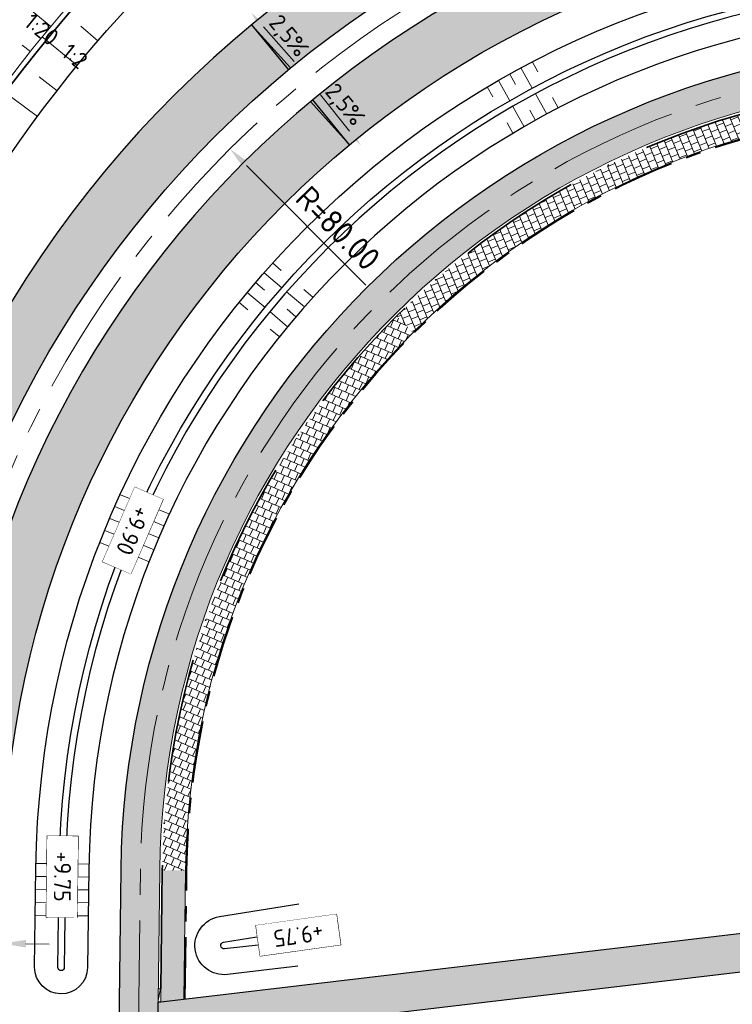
# Model space of a CAD drawing. Header units: metres. Extents: x 232559 to 234458, y 552925 to 554400.
# Tile 40 of 45: x 233298 to 233353, y 554148 to 554224. Entities that reach past the tile are written whole.
import ezdxf
from ezdxf.enums import TextEntityAlignment as Align

# ---------------------------------------------------------------- set-up
doc = ezdxf.new("R2010")
doc.units = ezdxf.units.M
for name, pattern in [('AM-AS', [16, 10, -2, 2, -2]), ('VH-GELEIDEBAND_70X200', [20, 12, -4, 0, -4]), ('VH-OPSLUITBAND_80X200', [14, 8, -2, 2, -2])]:
    doc.linetypes.add(name, pattern=pattern)
doc.layers.get('Defpoints').update_dxf_attribs({"color": 241})
for name, color, linetype, lineweight in [('N-AL-HOOGTELABEL-S', 7, 'Continuous', 9), ('N-WE-AM-AS_WEG-G', 7, 'AM-AS', 13), ('N-WE-GW-WATERGANG_BODEM-G', 144, 'Continuous', 25), ('N-WE-OB-BESCHOEIING-G', 7, 'OB-BESCHOEIING', 25), ('N-WE-VH-KANTOPSLUITING_GELEIDEBAND_50 200_250_INRITVERLOOPBAND-S', 20, 'Continuous', 25), ('N-WE-VH-KANTOPSLUITING_VOORKANTBAND-G', 7, 'Continuous', 13), ('N-WE-VH-KANTVERHARDING-G', 7, 'Continuous', 25), ('N-WE-VH-KANTVERHARDING-GV', 7, 'Continuous', 25), ('N-WE-VH-M', 7, 'Continuous', 18), ('X-XX-AL-AANKLEDING-T25', 7, 'Continuous', 25), ('X-XX-AL-AFSCHOT-S', 7, 'Continuous', 25)]:
    doc.layers.add(name, color=color, linetype=linetype, lineweight=lineweight)
for name, color, linetype, lineweight, true_color in [('N-WE-GW-GRONDWERK-S', 7, 'Continuous', 18, 0x004c00), ('N-WE-GW-GRONDWERKLIJN-G', 7, 'Continuous', 18, 0x004c00), ('N-WE-GW-TALUDARCERING_KORT-G', 7, 'Continuous', 18, 0x004c00), ('N-WE-GW-TALUDARCERING_LANG-G', 7, 'Continuous', 13, 0x004c00), ('N-WE-GW-WATERGANG_INSTEEK-G', 7, 'Continuous', 25, 0x004c00), ('N-WE-VH-KANTOPSLUITING_GELEIDEBAND_70X200-G', 20, 'VH-GELEIDEBAND_70X200', 35, 0xff3f00), ('N-WE-VH-KANTOPSLUITING_OPSLUITBAND_80X200-G', 150, 'VH-OPSLUITBAND_80X200', 35, 0x007fff), ('N-WE-VH-VERHARDING_ASFALT_HOOFDRIJBAAN-A', 7, 'Continuous', 5, 0xc7c7c7), ('N-WE-VH-VERHARDING_ASFALT_ONTSLUITINGSWEG_BESTAAND_A', 7, 'Continuous', 5, 0x999999), ('N-WE-VH-VERHARDING_ASFALT_ROOD-A', 7, 'Continuous', 5, 0xc99292), ('N-WE-VH-VERHARDING_TEGEL-A', 250, 'Continuous', 5, 0x333333), ('N-WE-WH-WATERLIJN-G', 150, 'Continuous', 35, 0x007fff)]:
    doc.layers.add(name, color=color, linetype=linetype, lineweight=lineweight, true_color=true_color)
doc.styles.add('NLCS-ISO', font='NLCS-ISO.ttf')
doc.styles.add('NLCS-ISO-ANNOTATIEF-T18', font='NLCS-ISO.ttf', dxfattribs={"height": 1.8})
doc.linetypes.add('OB-BESCHOEIING', pattern='A,30,-5,[1,NLCS.SHX,S=1,R=0,X=0,Y=0],-5', length=40)
doc.dimstyles.new('NLCS-ANNOTATIEF-T18-PIJL_A_L2_H2', dxfattribs={"dimtxt": 1.8, "dimasz": 1.8, "dimexe": 2, "dimexo": 2, "dimgap": 0.7, "dimtad": 1, "dimzin": 0, "dimdsep": 46, "dimtxsty": 'NLCS-ISO-ANNOTATIEF-T18', "dimcen": 0, "dimdle": 2, "dimse1": 1, "dimse2": 1, "dimclrd": 256, "dimclre": 251, "dimazin": 0, "dimtfac": 1, "dimtofl": 0, "dimtmove": 0, "dimatfit": 3, "dimfxl": 2, "dimtfillclr": 256, "dimtolj": 1, "dimtzin": 0, "dimlwd": 9, "dimlwe": 9, "dimarcsym": 0})
doc.dimstyles.new('NLCS-ANNOTATIEF-T18-PIJL_L2_H3', dxfattribs={"dimtxt": 1.8, "dimasz": 1.8, "dimexe": 2, "dimexo": 2, "dimgap": 0.7, "dimtad": 1, "dimzin": 0, "dimdsep": 46, "dimtxsty": 'NLCS-ISO-ANNOTATIEF-T18', "dimcen": 0, "dimdle": 2, "dimse1": 1, "dimse2": 1, "dimclrd": 256, "dimclre": 256, "dimclrt": 256, "dimadec": 3, "dimazin": 0, "dimtfac": 1, "dimtofl": 0, "dimtmove": 0, "dimatfit": 3, "dimfxl": 2, "dimfxlon": 1, "dimtfillclr": 256, "dimtolj": 1, "dimtzin": 0, "dimlwd": 9, "dimlwe": -1, "dimarcsym": 0})

# ---------------------------------------------------------------- blocks, each defined once
blk = doc.blocks.new('S04')
at = {"layer": 'N-WE-GW-TALUDARCERING_KORT-G'}
for p, q in [((0, 0.501744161), (0.5017441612, 0.5018410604)), ((0, 0), (0.5017441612, 0)), ((0, -0.5017441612), (0.5018410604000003, -0.5017441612))]:
    blk.add_line(p, q, dxfattribs=at)
at = {"layer": 'N-WE-GW-TALUDARCERING_LANG-G'}
for p, q in [((0, 0.2508720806), (1.003585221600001, 0.2508720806)), ((0, -0.2508720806), (1.003585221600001, -0.2508720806))]:
    blk.add_line(p, q, dxfattribs=at)
blk = doc.blocks.new('S afschot 2.5%')
at = {"color": 7, "linetype": 'Continuous', "lineweight": 18}
blk.add_lwpolyline([(-2.499618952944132, 0.7375095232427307), (2.499618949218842, 0.862490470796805)], dxfattribs=at)
at = {"color": 7, "linetype": 'Continuous'}
blk.add_solid([(-2.491288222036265, 0.4042803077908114), (-4.498994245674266, 0.6875251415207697), (-2.507949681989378, 1.070738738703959)], dxfattribs=at)
at = {"style": 'NLCS-ISO'}
blk.add_text('2,5%%%', height=1.8, dxfattribs=at).set_placement((-1.862645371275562e-09, 0.7999999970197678), align=Align.BOTTOM_CENTER)
blk = doc.blocks.new('Symbool afschot 2.5% driehoek')
h = blk.add_hatch(color=256)
h.dxf.hatch_style = 1
h.paths.add_polyline_path([(0.04999999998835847, 0), (0, 0), (-2.91038304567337e-11, 1)])
for q in [(0, 0), (0.04999999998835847, 0)]:
    blk.add_line((-2.91038304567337e-11, 1), q)
blk = doc.blocks.new('*U5')
at = {"color": 7, "linetype": 'Continuous', "lineweight": 18}
blk.add_lwpolyline([(2.499618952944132, 0.7375095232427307), (-2.499618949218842, 0.862490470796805)], dxfattribs=at)
at = {"color": 7, "linetype": 'Continuous'}
blk.add_solid([(2.491288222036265, 0.4042803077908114), (4.498994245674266, 0.6875251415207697), (2.507949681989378, 1.070738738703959)], dxfattribs=at)
at = {"style": 'NLCS-ISO'}
blk.add_text('2,5%%%', height=1.8, dxfattribs=at).set_placement((-1.862645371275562e-09, 0.7999999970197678), align=Align.BOTTOM_CENTER)
blk = doc.blocks.new('*D92')
at = {"layer": 'Defpoints', "color": 0, "transparency": 16777216}
for p in [(233292.4041498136, 554152.8725231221), (233296.9034236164, 554152.8157945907), (233296.9034236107, 554152.815794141)]:
    blk.add_point(p, dxfattribs=at)
at = {"layer": 'N-WE-VH-M', "lineweight": 9, "transparency": 16777216}
for p, q in [((233290.6042928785, 554152.895217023), (233288.8044359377, 554152.9179104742)), ((233298.7032805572, 554152.7931011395), (233300.503137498, 554152.7704076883))]:
    blk.add_line(p, q, dxfattribs=at)
at = {"layer": 'N-WE-VH-M', "transparency": 16777216}
for points in [[(233290.6080751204, 554153.1951931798), (233290.6005106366, 554152.5952408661), (233292.4041498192, 554152.8725235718)], [(233298.707062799, 554153.0930772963), (233298.6994983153, 554152.4931249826), (233296.9034236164, 554152.8157945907)]]:
    blk.add_solid(points, dxfattribs=at)
at = {"layer": 'N-WE-VH-M', "color": 0, "transparency": 16777216, "insert": (233294.6739586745, 554154.4440319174), "char_height": 1.8, "attachment_point": 5, "rotation": 359.2776258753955, "style": 'NLCS-ISO-ANNOTATIEF-T18'}
blk.add_mtext('\\A1;4.50', dxfattribs=at)
blk = doc.blocks.new('*D79')
at = {"layer": 'Defpoints', "color": 0, "transparency": 16777216}
for p in [(233314.5187673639, 554214.3935805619), (233370.972589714, 554157.7105501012)]:
    blk.add_point(p, dxfattribs=at)
at = {"layer": 'N-WE-VH-M', "lineweight": 9, "transparency": 16777216}
blk.add_line((233325.0494026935, 554203.8201898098), (233315.7889783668, 554213.1182123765), dxfattribs=at)
at = {"layer": 'N-WE-VH-M', "transparency": 16777216}
blk.add_solid([(233316.001539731, 554213.3299142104), (233315.5764170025, 554212.9065105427), (233314.5187673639, 554214.3935805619)], dxfattribs=at)
at = {"layer": 'N-WE-VH-M', "transparency": 16777216, "insert": (233322.8946281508, 554208.2510527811), "char_height": 1.8, "attachment_point": 5, "rotation": 314.88392253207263, "style": 'NLCS-ISO-ANNOTATIEF-T18'}
blk.add_mtext('\\A1;R=80.00', dxfattribs=at)
blk = doc.blocks.new('SAL-HOOGTELABEL_AANLEG-SO')
blk.add_lwpolyline([(-4.842599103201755, 1.798838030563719), (4.851150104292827, 1.798838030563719), (4.851150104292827, -1.886858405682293), (-4.842599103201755, -1.886858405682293)], close=True)
at = {"style": 'NLCS-ISO'}
blk.add_attdef('HOOGTE', text='', height=2, dxfattribs=at).set_placement((0, 0), align=Align.MIDDLE_CENTER)
blk.add_wipeout([(-4.842599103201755, 1.7988380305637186), (4.851150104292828, 1.7988380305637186), (4.851150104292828, -1.8868584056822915), (-4.842599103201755, -1.8868584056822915)])
blk = doc.blocks.new('SVH-GELEIDEBAND INRITVERLOOPBAND_50 200X200_LINKS_L1000_HD-MM')
at = {"linetype": 'Continuous', "lineweight": 0}
blk.add_lwpolyline([(0, 0), (1000, 1.13686837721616e-13), (1000, 200.0000000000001), (0, 200)], close=True, dxfattribs=at)
blk.add_lwpolyline([(900, 1.023181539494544e-13), (100, 150), (0, 150)], dxfattribs=at)

msp = doc.modelspace()

# ---------------------------------------------------------------- hatches: boundary and pattern name
at = {"layer": 'N-WE-VH-VERHARDING_ASFALT_HOOFDRIJBAAN-A'}
h = msp.add_hatch(color=256, dxfattribs=at)
h.dxf.hatch_style = 1
edge = h.paths.add_edge_path(flags=16)
edge.add_line((233238.8431109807, 553681.6264790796), (233230.943822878, 553658.5683842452))
edge.add_arc((233232.3644847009, 553658.0869851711), 1.500008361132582, 161.2807672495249, 340.8981595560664)
edge.add_line((233233.7819002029, 553657.5961100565), (233241.6811883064, 553680.6542048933))
edge.add_arc((233240.2605260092, 553681.1356025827), 1.500008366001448, 341.2808231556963, 520.8981037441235)
edge = h.paths.add_edge_path(flags=16)
edge.add_arc((233271.7074764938, 553774.3557767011), 1.50000836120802, 164.2858098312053, 343.9032006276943)
edge.add_arc((232887.5055168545, 553885.6554448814), 401.4984599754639, 343.8444187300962, 352.0661515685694)
edge.add_line((233285.1608708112, 553830.2367401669), (233285.628885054, 553833.7053079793))
edge.add_arc((233284.1416862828, 553833.900922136), 1.500008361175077, 352.5067892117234, 532.1241805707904)
edge.add_line((233282.6558269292, 553834.1064630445), (233282.1878126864, 553830.6378952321))
edge.add_arc((232887.5013877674, 553885.6565838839), 398.5027353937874, 343.84373435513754, 352.0641942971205, ccw=False)
edge.add_line((233270.265800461, 553774.7699999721), (233270.2635313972, 553774.76203726))
edge = h.paths.add_edge_path(flags=16)
edge.add_line((233258.9653892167, 553740.3635948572), (233250.3426869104, 553715.1938472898))
edge.add_arc((233251.7633487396, 553714.7124482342), 1.500008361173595, 161.2807679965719, 340.8981588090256)
edge.add_line((233253.1807642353, 553714.2215731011), (233261.803466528, 553739.3913206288))
edge.add_arc((233260.3828047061, 553739.8727197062), 1.500008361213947, 341.2807671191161, 520.8981580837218)
edge = h.paths.add_edge_path(flags=16)
edge.add_arc((234470.475400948, 552921.1637758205), 1411.277274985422, 162.0659295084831, 164.4612733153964, ccw=False)
edge.add_arc((233126.3416874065, 553356.1858418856), 1.500008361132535, 342.2158700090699, 521.8332620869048)
edge.add_arc((234458.2256546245, 552924.8473599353), 1401.488492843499, 162.0549104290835, 164.4722926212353)
edge.add_arc((233109.3367418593, 553299.6359526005), 1.500008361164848, 164.6940441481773, 344.311435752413)
edge = h.paths.add_edge_path(flags=16)
edge.add_line((233152.7243747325, 553435.0058946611), (233170.2517599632, 553481.8816119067))
edge.add_arc((232796.991217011, 553621.4481446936), 398.4999999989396, 339.4986351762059, 341.0894634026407)
edge.add_line((233173.9824883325, 553492.2977232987), (233181.1625168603, 553513.2562927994))
edge.add_arc((233182.579932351, 553512.7654176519), 1.500008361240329, -18.719231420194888, 160.8981582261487, ccw=False)
edge.add_line((233184.0005941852, 553512.2840186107), (233176.8205656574, 553491.32544911))
edge.add_arc((232796.9912170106, 553621.4481446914), 401.4999999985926, 339.4986351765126, 341.08946340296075, ccw=False)
edge.add_line((233173.0617515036, 553480.8309228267), (233155.5343662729, 553433.9552055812))
edge.add_arc((233154.1311245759, 553434.4852412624), 1.500008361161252, 159.6899393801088, 339.3073309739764, ccw=False)
edge = h.paths.add_edge_path(flags=16)
edge.add_line((233288.7409870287, 554100.2030049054), (233287.2648016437, 553983.1308973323))
edge.add_arc((233288.7647455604, 553983.1169929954), 1.500008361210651, 179.4688888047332, 359.0862801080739)
edge.add_line((233290.2645631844, 553983.0930727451), (233291.7407485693, 554100.1651803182))
edge.add_arc((233290.2408005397, 554100.1787584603), 1.500009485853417, 359.4813493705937, 539.0738195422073)
edge = h.paths.add_edge_path(flags=16)
edge.add_line((233288.8319004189, 553873.9156854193), (233288.9171638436, 553877.3046130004))
edge.add_arc((233110.1728694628, 553881.9064760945), 178.8035232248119, 358.5252166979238, 359.5434362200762)
edge.add_line((233288.970715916, 553880.4816879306), (233289.2599437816, 553903.4195358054))
edge.add_arc((233287.7599998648, 553903.4334401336), 1.500008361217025, 359.4688891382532, 539.0862797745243)
edge.add_line((233286.2601822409, 553903.4573603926), (233285.9709543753, 553880.519512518))
edge.add_arc((233108.5407243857, 553881.9357574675), 177.4358821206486, 358.5287614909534, 359.5426758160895, ccw=False)
edge.add_line((233285.9181128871, 553877.3800673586), (233285.8328494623, 553873.9911397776))
edge.add_arc((233287.3325009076, 553873.9584193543), 1.500008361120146, 178.7500797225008, 358.3674721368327)
edge = h.paths.add_edge_path(flags=16)
edge.add_line((233217.4679331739, 553619.232137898), (233192.6325521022, 553546.7374314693))
edge.add_arc((233194.0532139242, 553546.2560323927), 1.500008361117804, 161.2807671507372, 340.8981596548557)
edge.add_line((233195.470629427, 553545.7651572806), (233220.3060104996, 553618.2598637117))
edge.add_arc((233218.8853486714, 553618.7412627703), 1.500008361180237, 341.280767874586, 520.8981590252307)
edge = h.paths.add_edge_path()
edge.add_line((233383.3948392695, 554231.8195223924), (233383.3948392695, 554236.3196870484))
edge.add_line((233383.3948392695, 554236.3196870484), (233370.3008999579, 554236.207676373))
edge.add_arc((233370.9725897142, 554157.7105501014), 78.50000000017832, 90.49026060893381, 179.2775844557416)
edge.add_line((233292.478829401, 554158.7002934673), (233292.1827528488, 554135.2192955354))
edge.add_arc((233290.6829352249, 554135.2432157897), 1.500008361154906, 179.4688889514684, 359.0862799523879, ccw=False)
edge.add_line((233289.1829913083, 554135.2571201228), (233289.4790678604, 554158.7381180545))
edge.add_arc((233370.9725897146, 554157.7105501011), 81.50000000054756, 90.49026060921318, 179.2775844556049, ccw=False)
edge.add_line((233370.2752302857, 554239.2075665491), (233383.3948392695, 554239.3197968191))
edge.add_line((233383.3948392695, 554239.3197968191), (233383.3987201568, 554243.819994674))
edge.add_line((233383.3987201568, 554243.819994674), (233370.2367257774, 554243.7074018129))
edge.add_arc((233370.9725897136, 554157.7105501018), 85.99999999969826, 90.49026060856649, 179.2775844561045)
edge.add_line((233284.9794255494, 554158.7948549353), (233284.6455244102, 554132.3140954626))
edge.add_arc((233272.6464789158, 554132.4653348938), 11.9999985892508, 358.83315250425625, 359.277865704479, ccw=False)
edge.add_arc((233272.6441303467, 554132.2791883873), 12.00000000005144, 288.11678142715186, 359.7220163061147, ccw=False)
edge.add_arc((233263.9373955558, 554158.8910798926), 40.00000000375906, 269.27758445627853, 288.1167814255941, ccw=False)
edge.add_line((233263.4330677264, 554118.8942593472), (233259.3492775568, 554118.9457526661))
edge.add_line((233259.3492775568, 554118.9457526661), (233258.1891597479, 554110.959744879))
edge.add_line((233258.1891597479, 554110.959744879), (233271.3731336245, 554110.793505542))
edge.add_arc((233271.2218352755, 554098.7944593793), 12.00000000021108, 18.1167814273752, 89.27758445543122, ccw=False)
edge.add_arc((233244.6099437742, 554090.0877245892), 39.9999999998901, -0.7224155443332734, 18.116781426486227, ccw=False)
edge.add_line((233284.6067643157, 554089.5833967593), (233283.2272950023, 553980.1815685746))
edge.add_arc((233271.2282488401, 553980.3328669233), 11.99999999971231, 288.64532879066, 359.27758445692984, ccw=False)
edge.add_arc((233262.2763961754, 554006.8633085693), 40.0000000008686, 269.8061318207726, 288.6453287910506, ccw=False)
edge.add_line((233262.1410509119, 553966.8635375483), (233258.917836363, 553966.8744437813))
edge.add_line((233258.917836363, 553966.8744437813), (233258.5090641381, 553958.8759513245))
edge.add_line((233258.5090641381, 553958.8759513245), (233269.4898461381, 553958.73749247))
edge.add_arc((233269.3385477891, 553946.7384463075), 11.9999999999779, 17.900033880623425, 89.27758445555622, ccw=False)
edge.add_arc((233242.6939095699, 553938.1324452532), 39.99999999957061, -0.7224155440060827, 17.90003388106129, ccw=False)
edge.add_line((233282.6907301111, 553937.6281174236), (233281.9726850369, 553880.6819838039))
edge.add_arc((232887.504042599, 553885.6559170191), 394.4999998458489, 357.8787414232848, 359.27758445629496, ccw=False)
edge.add_arc((233269.741926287, 553871.4978749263), 11.99999999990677, 276.26086459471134, 357.87874142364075, ccw=False)
edge.add_arc((233266.6883759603, 553899.3308738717), 39.99999999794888, 257.65672900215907, 276.26086459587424, ccw=False)
edge.add_line((233258.1376475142, 553860.2554974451), (233253.5855078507, 553861.2516263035))
edge.add_line((233253.5855078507, 553861.2516263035), (233252.2661928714, 553853.3510268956))
edge.add_line((233252.2661928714, 553853.3510268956), (233268.0977294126, 553849.886666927))
edge.add_arc((233265.5325108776, 553838.1640539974), 12.00000000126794, 10.986504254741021, 77.65672899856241, ccw=False)
edge.add_arc((233238.0456920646, 553832.8278763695), 40.00000000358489, -8.570212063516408, 10.986504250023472, ccw=False)
edge.add_arc((232887.5040424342, 553885.6559170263), 394.500000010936, 341.0894634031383, 351.4297879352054, ccw=False)
edge.add_line((233260.7112106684, 553757.8018612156), (233245.5879523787, 553713.6569307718))
edge.add_arc((233234.2356430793, 553717.546027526), 11.99999999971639, 276.9945347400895, 341.0894634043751, ccw=False)
edge.add_arc((233230.8259524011, 553745.3376451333), 39.99999999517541, 261.25770785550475, 276.9945347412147, ccw=False)
edge.add_line((233224.7463354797, 553705.8023664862), (233223.0745871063, 553697.9134248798))
edge.add_line((233223.0745871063, 553697.9134248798), (233224.2877538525, 553697.6558123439))
edge.add_arc((233221.8133919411, 553685.9136859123), 12.00000000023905, -0.07133962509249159, 78.1004309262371, ccw=False)
edge.add_arc((233193.813413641, 553685.9485490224), 40.00000000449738, 341.08946340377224, 359.92866037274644, ccw=False)
edge.add_line((233231.6544446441, 553672.9848931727), (233226.1890888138, 553657.0314690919))
edge.add_arc((233214.8367795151, 553660.9205658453), 11.99999999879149, 270.31384081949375, 341.08946340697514, ccw=False)
edge.add_arc((233214.6834087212, 553688.9201457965), 39.9999999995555, 259.0733274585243, 270.31384082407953, ccw=False)
edge.add_line((233207.1013068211, 553649.6453226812), (233204.414138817, 553641.729737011))
edge.add_line((233204.414138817, 553641.729737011), (233206.4130408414, 553641.0511457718))
edge.add_arc((233202.5554846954, 553629.6880801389), 11.99999999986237, -0.09517119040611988, 71.2485752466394, ccw=False)
edge.add_arc((233174.5555233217, 553629.7345895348), 40.00000000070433, 341.0894634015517, 359.904828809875, ccw=False)
edge.add_line((233212.3965543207, 553616.7709336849), (233170.1983852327, 553493.5940888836))
edge.add_arc((232796.991217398, 553621.4481445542), 394.4999995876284, 339.4986351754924, 341.0894634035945, ccw=False)
edge.add_line((233166.505104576, 553483.28253068), (233147.8846569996, 553433.483497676))
edge.add_arc((233136.6446908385, 553437.6862539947), 11.99999999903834, 268.33783214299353, 339.49863518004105, ccw=False)
edge.add_arc((233137.456865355, 553465.6744724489), 39.99999999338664, 249.4986351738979, 268.33783214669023, ccw=False)
edge.add_line((233123.4476776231, 553428.2079185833), (233112.4234840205, 553432.3299949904))
edge.add_line((233112.4234840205, 553432.3299949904), (233110.6451300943, 553424.4539915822))
edge.add_line((233110.6451300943, 553424.4539915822), (233127.7942505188, 553418.0417325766))
edge.add_arc((233123.591494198, 553406.8017664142), 12.00000000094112, -0.8344186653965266, 69.49863517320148, ccw=False)
edge.add_arc((233095.5944634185, 553407.2095258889), 40.0000000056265, 340.5064054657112, 359.16558132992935, ccw=False)
edge.add_arc((234458.2366741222, 552924.8440463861), 1405.500000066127, 160.5064054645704, 165.1608938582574)
edge.add_line((233099.6117662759, 553284.8004464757), (233092.6752564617, 553255.3994536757))
edge.add_line((233092.6752564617, 553255.3994536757), (233091.0809289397, 553248.58331763))
edge.add_line((233091.0809289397, 553248.58331763), (233095.9495792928, 553247.444516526))
edge.add_line((233095.9495792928, 553247.444516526), (233096.1772452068, 553248.4184059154))
edge.add_arc((233096.518756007, 553249.8789192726), 1.499909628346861, 166.8325995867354, 256.8390316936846, ccw=False)
edge.add_line((233095.0582809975, 553250.22059403), (233096.0860600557, 553254.613594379))
edge.add_arc((233906.1433038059, 553060.849929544), 832.9088161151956, 165.7741364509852, 166.5477504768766, ccw=False)
edge.add_arc((233100.2296296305, 553265.1628194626), 1.500008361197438, -13.877530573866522, 165.7093191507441, ccw=False)
edge.add_arc((233925.3302583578, 553056.1233553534), 849.6689466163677, 165.7826359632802, 166.5393129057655)
edge.add_line((233099.0018301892, 553253.9077016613), (233102.4176006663, 553253.1470107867))
edge.add_line((233102.4176006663, 553253.1470107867), (233106.2073716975, 553266.7456090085))
edge.add_arc((233117.7668680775, 553263.5241119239), 12.00000000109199, 98.46671721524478, 164.4274651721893, ccw=False)
edge.add_arc((233121.8894445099, 553235.8292682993), 39.99999999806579, 79.62752023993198, 98.46671721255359, ccw=False)
edge.add_line((233129.0913123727, 553275.175590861), (233159.1338229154, 553269.6766731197))
edge.add_line((233159.1338229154, 553269.6766731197), (233160.574196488, 553277.5459376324))
edge.add_line((233160.574196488, 553277.5459376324), (233126.0042255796, 553283.8735521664))
edge.add_arc((233128.1647859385, 553295.6774489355), 11.99999999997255, 183.0718552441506, 259.627520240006, ccw=False)
edge.add_arc((233156.1245531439, 553297.1779215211), 40.00000000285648, 164.0423255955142, 183.0718552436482, ccw=False)
edge.add_arc((234458.2366841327, 552924.8440433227), 1394.300010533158, 161.9323812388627, 164.0423255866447, ccw=False)
edge.add_arc((233144.0962816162, 553353.5494451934), 12.0000000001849, 89.88037590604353, 161.9323812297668, ccw=False)
edge.add_arc((233144.037822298, 553325.5495062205), 39.99999999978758, 71.04117893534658, 89.88037590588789, ccw=False)
edge.add_line((233157.0333630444, 553363.379599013), (233175.1461170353, 553357.1574352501))
edge.add_line((233175.1461170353, 553357.1574352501), (233176.6028173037, 553365.1158982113))
edge.add_line((233176.6028173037, 553365.1158982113), (233152.3911867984, 553373.433171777))
edge.add_arc((233156.2898490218, 553384.7821996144), 11.99999999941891, 179.1939367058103, 251.0411789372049, ccw=False)
edge.add_arc((233184.2848984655, 553384.3886927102), 39.99781493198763, 160.1638824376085, 179.1944613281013, ccw=False)
edge.add_arc((234458.2366756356, 552924.8440458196), 1394.300001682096, 159.498635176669, 160.1644070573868, ccw=False)
edge.add_line((233152.246272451, 553413.1693077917), (233176.9957396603, 553479.3599581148))
edge.add_arc((232796.9912174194, 553621.4481445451), 405.6999995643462, 339.498635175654, 341.0894634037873)
edge.add_line((233180.7938739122, 553489.9642652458), (233188.9434714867, 553513.753015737))
edge.add_arc((233200.2957807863, 553509.8639189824), 12.0000000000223, 96.10748340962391, 161.0894634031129, ccw=False)
edge.add_arc((233203.2748111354, 553482.0228454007), 40.00000000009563, 77.26828643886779, 96.10748340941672, ccw=False)
edge.add_line((233212.0902565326, 553521.0393537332), (233225.7077712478, 553517.9625930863))
edge.add_line((233225.7077712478, 553517.9625930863), (233227.4708274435, 553525.7659021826))
edge.add_line((233227.4708274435, 553525.7659021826), (233210.0433164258, 553529.7034988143))
edge.add_arc((233212.6879500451, 553541.4084513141), 12.00000000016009, 179.9286603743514, 257.2682864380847, ccw=False)
edge.add_arc((233240.6879283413, 553541.3735882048), 40.00000000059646, 161.0894634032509, 179.9286603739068, ccw=False)
edge.add_line((233202.8468973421, 553554.3372440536), (233225.2499693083, 553619.7320177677))
edge.add_arc((233236.6022786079, 553615.842921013), 12.0000000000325, 96.10753060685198, 161.089463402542, ccw=False)
edge.add_arc((233239.5813318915, 553588.0018498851), 40.00000000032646, 77.26833363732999, 96.10753060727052, ccw=False)
edge.add_line((233248.3967451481, 553627.0183654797), (233264.8851009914, 553623.29297718))
edge.add_line((233264.8851009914, 553623.29297718), (233266.6473164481, 553631.0964762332))
edge.add_line((233266.6473164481, 553631.0964762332), (233246.3497244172, 553635.6825254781))
edge.add_arc((233248.9943483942, 553647.3874801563), 11.99999999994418, 179.9280306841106, 257.26833363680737, ccw=False)
edge.add_arc((233276.9943263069, 553647.3523093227), 40.00000000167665, 161.0894634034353, 179.9280306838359, ccw=False)
edge.add_line((233239.1532953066, 553660.3159651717), (233266.7483078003, 553740.8631739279))
edge.add_arc((233278.1008748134, 553736.9748295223), 12.00000000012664, 95.90662175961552, 161.0932605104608, ccw=False)
edge.add_arc((233280.9822846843, 553709.1234834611), 40.00000000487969, 77.0674247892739, 95.90662175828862, ccw=False)
edge.add_line((233289.934455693, 553748.1088478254), (233292.9078006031, 553747.4260815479))
edge.add_line((233292.9078006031, 553747.4260815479), (233295.1107104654, 553757.1804901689))
edge.add_line((233295.1107104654, 553757.1804901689), (233287.9003680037, 553758.8361940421))
edge.add_arc((233290.5860193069, 553770.5318033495), 11.9999999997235, 183.5077938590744, 257.0674247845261, ccw=False)
edge.add_arc((233318.5335608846, 553772.244964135), 40.00000000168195, 165.2586584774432, 183.5077938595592, ccw=False)
edge.add_arc((232887.5040424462, 553885.6559170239), 405.6999999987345, 345.2586584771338, 352.9955194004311)
edge.add_arc((233302.0865878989, 553834.718671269), 12.00000000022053, 108.80191445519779, 172.9955193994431, ccw=False)
edge.add_arc((233311.1109130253, 553808.2127935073), 39.99999999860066, 89.96271748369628, 108.80191445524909, ccw=False)
edge.add_line((233311.13694113, 553848.2127850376), (233329.5025161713, 553848.2008345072))
edge.add_line((233329.5025161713, 553848.2008345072), (233329.5025161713, 553856.2008362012))
edge.add_line((233329.5025161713, 553856.2008362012), (233306.3333824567, 553856.2159124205))
edge.add_arc((233306.3411064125, 553868.2159099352), 12.00000000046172, 197.0632672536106, 269.9631208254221, ccw=False)
edge.add_arc((233333.1085836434, 553876.4318799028), 39.99999999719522, 178.8141437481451, 197.0632672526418, ccw=False)
edge.add_arc((232887.5040428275, 553885.6559170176), 405.6999996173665, 358.8141437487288, 359.277584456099)
edge.add_line((233293.1717947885, 553880.5407720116), (233293.4973713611, 553906.3613335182))
edge.add_arc((233305.4964175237, 553906.2100351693), 12.00000000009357, 108.80191445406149, 179.277584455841, ccw=False)
edge.add_arc((233314.5207426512, 553879.7041573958), 40.000000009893, 89.96271748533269, 108.8019144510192, ccw=False)
edge.add_line((233314.5467707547, 553919.7041489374), (233329.7282889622, 553919.6942702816))
edge.add_line((233329.7282889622, 553919.6942702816), (233329.7334945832, 553927.694268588))
edge.add_line((233329.7334945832, 553927.694268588), (233307.4111207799, 553927.7087938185))
edge.add_arc((233307.4189292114, 553939.7087912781), 12.00000000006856, 198.1167814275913, 269.96271748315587, ccw=False)
edge.add_arc((233334.0308207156, 553948.4155260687), 40.00000000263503, 179.2775844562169, 198.1167814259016, ccw=False)
edge.add_line((233294.0340001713, 553948.9198538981), (233295.9419387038, 554100.2330882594))
edge.add_arc((234145.874375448, 554089.5161218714), 850.0000002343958, 178.2011683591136, 179.2775844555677, ccw=False)
edge.add_arc((232446.7121341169, 554142.8797634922), 849.9999999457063, 358.2011683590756, 359.277584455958)
edge.add_line((233296.6445705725, 554132.1627971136), (233296.978471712, 554158.6435565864))
edge.add_arc((233370.9725897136, 554157.7105501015), 73.99999999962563, 90.49026060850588, 179.2775844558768, ccw=False)
edge.add_line((233370.3394044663, 554231.7078411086), (233383.3948392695, 554231.8195223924))
at = {"layer": 'N-WE-VH-VERHARDING_ASFALT_ONTSLUITINGSWEG_BESTAAND_A'}
h = msp.add_hatch(color=256, dxfattribs=at)
h.dxf.hatch_style = 1
edge = h.paths.add_edge_path()
edge.add_line((233311.0318519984, 554148.5123078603), (233401.1618252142, 554159.1776705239))
edge.add_arc((233418.9650820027, 554008.7273662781), 151.499999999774, 94.12178967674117, 96.74860657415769, ccw=False)
edge.add_line((233408.0757517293, 554159.8355145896), (233415.313938, 554160.76198))
edge.add_arc((233408.3622674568, 554173.771377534), 14.75025923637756, 298.1181577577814, 323.0758821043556)
edge.add_line((233420.1540944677, 554164.9100591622), (233420.2940297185, 554152.9092113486))
edge.add_arc((233410.8226220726, 554145.4299085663), 12.06845196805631, 38.29715255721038, 67.58657638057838)
edge.add_line((233415.4241656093, 554156.5866701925), (233408.2913820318, 554156.843274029))
edge.add_arc((233418.9650820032, 554008.7273662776), 148.5000000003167, 94.12178967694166, 96.74860657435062)
edge.add_line((233401.5143649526, 554156.1984565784), (233310.9937035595, 554145.4868625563))
edge.add_line((233310.9937035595, 554145.4868625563), (233308.9104297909, 554145.2403422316))
edge.add_line((233308.9104297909, 554145.2403422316), (233308.9485782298, 554148.2657875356))
edge.add_line((233308.9485782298, 554148.2657875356), (233311.0318519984, 554148.5123078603))
at = {"layer": 'N-WE-VH-VERHARDING_ASFALT_ROOD-A'}
h = msp.add_hatch(color=256, dxfattribs=at)
h.dxf.hatch_style = 1
edge = h.paths.add_edge_path()
edge.add_line((233383.3948392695, 554219.7191118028), (233383.3948392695, 554222.7192216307))
edge.add_line((233383.3948392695, 554222.7192216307), (233370.4172691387, 554222.6081742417))
edge.add_arc((233370.9725897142, 554157.7105501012), 64.90000000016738, 90.49026060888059, 179.2775844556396)
edge.add_line((233306.0777483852, 554158.5288220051), (233305.7438472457, 554132.0480625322))
edge.add_arc((232446.7121341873, 554142.8797634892), 859.0999998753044, 358.2011683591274, 359.27758445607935, ccw=False)
edge.add_arc((234145.874375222, 554089.5161218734), 840.9000000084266, 178.20116835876, 179.2775844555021)
edge.add_line((233305.041215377, 554100.1183536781), (233302.8785181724, 553928.6009261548))
edge.add_arc((233307.4189292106, 553939.7087912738), 11.99999999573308, 247.7673961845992, 262.5778192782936)
edge.add_line((233305.8687753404, 553927.8093365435), (233308.0409769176, 554100.0805290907))
edge.add_arc((234145.874375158, 554089.5161218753), 837.8999999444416, 178.2011683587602, 179.2775844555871, ccw=False)
edge.add_arc((232446.7121338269, 554142.8797634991), 862.1000002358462, 358.201168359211, 359.2775844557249)
edge.add_line((233308.7436087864, 554132.010237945), (233309.0775099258, 554158.490997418))
edge.add_arc((233370.972589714, 554157.710550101), 61.90000000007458, 90.49026060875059, 179.2775844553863, ccw=False)
edge.add_line((233370.4429388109, 554219.6082840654), (233383.3948392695, 554219.7191118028))
at = {"layer": 'N-WE-VH-VERHARDING_TEGEL-A'}
h = msp.add_hatch(dxfattribs=at)
h.set_pattern_fill('AVH-TEGEL_300X300_HALFST', color=256, scale=2, angle=40.40949633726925, pattern_type=2)
h.set_pattern_definition([(22.49554991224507, (233340.5474653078, 554205.1825436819), (0.439562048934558, 0.506739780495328), [0.6, -0.6]), (112.495549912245, (233340.5474653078, 554205.1825436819), (-0.5543455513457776, -0.2295670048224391), [])])
edge = h.paths.add_edge_path()
edge.add_line((233370.4600519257, 554217.6083572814), (233370.4446501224, 554219.4082913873))
edge.add_arc((233370.9725897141, 554157.7105501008), 61.70000000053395, 90.49026060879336, 134.8839225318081)
edge.add_line((233327.4325792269, 554201.4273373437), (233328.7027902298, 554200.1519691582))
edge.add_arc((233370.9725897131, 554157.7105501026), 59.89999999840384, 90.49026060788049, 134.8839225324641, ccw=False)
h = msp.add_hatch(dxfattribs=at)
h.set_pattern_fill('AVH-TEGEL_300X300_HALFST', color=256, scale=2, angle=84.57375950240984, pattern_type=2)
h.set_pattern_definition([(66.65981307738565, (233303.4469700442, 554140.804138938), (-0.03773685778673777, 0.6697581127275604), [0.5999999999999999, -0.5999999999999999]), (156.6598130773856, (233303.4469700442, 554140.804138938), (-0.2377137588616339, -0.5509012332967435), [])])
edge = h.paths.add_edge_path()
edge.add_line((233328.7027902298, 554200.1519691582), (233327.4325792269, 554201.4273373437))
edge.add_arc((233370.9725897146, 554157.7105501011), 61.70000000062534, 134.8839225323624, 179.2775844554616)
edge.add_line((233309.2774940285, 554158.4884757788), (233311.0773535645, 554158.4659702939))
edge.add_arc((233370.9725883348, 554157.7105510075), 59.89999838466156, 134.8839222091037, 179.2774042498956, ccw=False)
h = msp.add_hatch(dxfattribs=at)
h.set_pattern_fill('AVH-TEGEL_300X300_HALFST', color=256, scale=2, pattern_type=2)
h.set_pattern_definition([(269.2836149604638, (233305.8227738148, 554043.7738280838), (0.2924747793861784, -0.6037039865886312), [0.5999999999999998, -0.5999999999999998]), (359.2836149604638, (233305.8227738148, 554043.7738280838), (0.007501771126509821, 0.5999531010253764), [])])
h.paths.add_polyline_path([(233309.1488930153, 554148.289491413), (233310.9517260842, 554148.5028263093), (233311.0773509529, 554158.4657810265), (233309.2774940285, 554158.4884757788)])
edge = h.paths.add_edge_path()
edge.add_line((233307.1217394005, 554011.3156912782), (233308.9215963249, 554011.2929965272))
edge.add_line((233308.9215963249, 554011.2929965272), (233310.0408179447, 554100.0553126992))
edge.add_arc((234145.8743753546, 554089.5161218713), 835.900000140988, 178.2011683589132, 179.277584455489, ccw=False)
edge.add_arc((232446.7121346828, 554142.8797634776), 864.0999993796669, 358.2011683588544, 359.2775844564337)
edge.add_line((233310.7434498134, 554131.9850215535), (233310.9135776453, 554145.4773810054))
edge.add_line((233310.9135776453, 554145.4773810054), (233309.1107445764, 554145.2640461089))
edge.add_line((233309.1107445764, 554145.2640461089), (233308.9435928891, 554132.0077163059))
edge.add_arc((232446.7121341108, 554142.8797634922), 862.299999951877, 358.20116835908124, 359.2775844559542, ccw=False)
edge.add_arc((234145.8743742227, 554089.5161218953), 837.6999990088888, 178.2011683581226, 179.2775844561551)
edge.add_line((233308.2409610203, 554100.0780074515), (233307.1217394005, 554011.3156912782))
edge = h.paths.add_edge_path()
edge.add_line((233308.9168052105, 554010.9130267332), (233307.1169482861, 554010.9357214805))
edge.add_line((233307.1169482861, 554010.9357214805), (233306.0684846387, 553927.7850209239))
edge.add_arc((233307.418929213, 553939.7087913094), 12.00000003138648, 263.5384139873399, 269.9627174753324)
edge.add_line((233307.4111207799, 553927.7087938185), (233307.867662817, 553927.7084967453))
edge.add_line((233307.867662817, 553927.7084967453), (233308.9168052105, 554010.9130267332))

# ---------------------------------------------------------------- linework, layer by layer
at = {"layer": 'N-WE-AM-AS_WEG-G', "flags": 128}
for points in [[(233093.304663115, 553236.2290259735, -0.03339304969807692), (233146.9072885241, 553415.1656170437), (233171.6567557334, 553481.3562673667, 0.006941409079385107), (233175.401526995, 553491.8115862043), (233265.9143524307, 553756.0193585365, 0.07952767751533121), (233287.4722478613, 553880.6126387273), (233290.9789486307, 554158.7192057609, -0.4080279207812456), (233370.2880651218, 554237.7076214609), (233431.4370744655, 554238.2308656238)], [(233107.2606152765, 553231.6969395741), (233107.3769856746, 553232.1944531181, -0.01875623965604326), (233116.3379933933, 553264.7324238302, 0.01097708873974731), (233121.8792651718, 553283.6957786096, -0.02387336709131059), (233162.1749092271, 553409.4568730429), (233186.9243764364, 553475.6475233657, 0.00694140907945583), (233190.8217471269, 553486.528896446), (233281.3345725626, 553750.736668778, 0.07952767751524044), (233303.770952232, 553880.4071251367), (233306.5410961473, 554100.0994413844, -0.00469678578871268), (233306.8880309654, 554115.8652046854, 0.004696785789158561), (233307.243728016, 554132.0291502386), (233307.5776291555, 554158.5099097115, -0.408027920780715), (233370.4301039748, 554221.1082291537), (233383.3948392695, 554221.2191667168)]]:
    msp.add_lwpolyline(points, format="xyb", dxfattribs=at)
at = {"layer": 'N-WE-GW-GRONDWERKLIJN-G', "flags": 128}
msp.add_lwpolyline([(233034.8641008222, 554060.7348657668, -0.4323638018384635), (233037.4291413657, 554062.658103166, 0.2932897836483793), (233043.8578807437, 554065.4818335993, 0.2507251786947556), (233045.7828467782, 554085.6773582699, -0.1928476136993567), (233045.2886859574, 554118.025880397, -0.3194850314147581), (233059.2919510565, 554127.3326832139, -0.1631370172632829), (233085.2148282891, 554117.7136677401, 0.4562711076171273), (233111.2356047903, 554122.3780990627, 0.2061415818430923), (233116.0297656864, 554158.8437201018, -0.1820302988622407), (233118.9061619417, 554192.9037591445, -0.4444862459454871), (233145.2460718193, 554200.7561931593, 0.1008403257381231), (233200.2899192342, 554180.9591359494), (233229.8892395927, 554176.6592779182, 0.0657898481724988), (233261.7226733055, 554176.2495801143, 0.2691667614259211), (233282.4904529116, 554192.9760518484, -0.1184239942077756), (233311.4199607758, 554235.0697647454, 0.4105010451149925), (233312.3120639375, 554250.2197962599, 0.4105010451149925)], format="xyb", dxfattribs=at)
at = {"layer": 'N-WE-GW-TALUDARCERING_KORT-G'}
for points in [[(233304.287075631, 554222.7711667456), (233302.9595542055, 554223.911490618)], [(233299.0497195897, 554221.9304311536), (233298.4239578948, 554222.4288869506)], [(233301.1198706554, 554218.9028126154), (233299.7399745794, 554219.9791796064)]]:
    msp.add_lwpolyline(points, dxfattribs=at)
at = {"layer": 'N-WE-GW-TALUDARCERING_LANG-G'}
for points in [[(233300.6295692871, 554223.867904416), (233297.558566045, 554226.4310605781)], [(233302.6806291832, 554220.855693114), (233299.9724555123, 554223.0730033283)], [(233299.6056707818, 554216.9136147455), (233296.795801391, 554219.0005699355)]]:
    msp.add_lwpolyline(points, dxfattribs=at)
at = {"layer": 'N-WE-GW-WATERGANG_BODEM-G', "flags": 128}
for points in [[(233225.7978586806, 554217.349669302, 0.4276552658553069), (233232.1271694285, 554212.7755469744, 0.1836673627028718), (233268.2106460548, 554234.6870381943, -0.2884626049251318), (233277.3250718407, 554237.9866726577, 0.2842598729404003), (233298.5527040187, 554245.4849557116, -0.4659058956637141), (233307.1256761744, 554245.6688203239, -0.4085718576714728), (233306.7527173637, 554238.3940524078, 0.1156792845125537), (233277.2631637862, 554194.9848944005, -0.2680193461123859), (233260.9625403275, 554181.7986702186, -0.06557612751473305), (233230.6942947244, 554182.2011085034), (233201.0949255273, 554186.5009736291, -0.1008403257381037), (233148.1577477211, 554205.5397215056, 0.4444862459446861), (233113.850020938, 554195.3111307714, 0.1820302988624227), (233110.6415046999, 554157.3183861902, -0.2061415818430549), (233106.424705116, 554125.2443238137, -0.4562711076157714), (233088.7305770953, 554122.0725105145, 0.1631370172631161), (233059.470501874, 554132.9298360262, 0.3194850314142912), (233040.0590792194, 554120.0286817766, 0.1928476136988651), (233040.6168561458, 554083.5157522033, -0.1859972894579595), (233040.9426888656, 554072.0865229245, -0.2563247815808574), (233035.4924186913, 554067.2123108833, 0.3055787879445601), (233030.235339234, 554061.5674881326)], [(233383.3948392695, 554227.0193790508), (233370.3804759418, 554226.9080168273, 0.4080279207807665), (233301.778090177, 554158.5830372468), (233301.6819863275, 554150.9613114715, -0.9999999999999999), (233301.1819465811, 554150.9613114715), (233301.2781299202, 554158.5893413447, -0.4080279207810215), (233370.3761976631, 554227.4079985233), (233383.3948392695, 554227.5193973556)], [(233319.8098805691, 554153.05941654), (233316.6964245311, 554152.6957906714), (233314.1002067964, 554152.3919548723, -0.9790388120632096), (233314.027462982, 554152.9169561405), (233319.8197858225, 554153.8449743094)]]:
    msp.add_lwpolyline(points, format="xyb", dxfattribs=at)
at = {"layer": 'N-WE-GW-WATERGANG_INSTEEK-G', "flags": 128}
for points in [[(233036.8828900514, 554059.2009931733, 0.2932897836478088), (233046.7732583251, 554063.5451938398, 0.2507251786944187), (233049.0115909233, 554087.0283620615, -0.1928476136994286), (233048.5571901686, 554116.7741295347, -0.3194850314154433), (233059.1803567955, 554123.8344627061, -0.1631370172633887), (233083.0174852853, 554114.9893910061, 0.4562711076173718), (233114.2424170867, 554120.5867085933, 0.2061415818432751), (233119.3974288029, 554159.7970537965, -0.1820302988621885), (233122.0662500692, 554191.3991518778, -0.4444862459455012), (233143.4262040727, 554197.7665307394, 0.1008403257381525), (233199.7867597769, 554177.4954918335), (233229.3860801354, 554173.1956338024, 0.06590527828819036), (233262.1935875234, 554172.7809421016, 0.2697043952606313), (233285.7575086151, 554191.7205252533, -0.118423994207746), (233313.7616296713, 554232.4684983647, 0.4105010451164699), (233314.9428403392, 554252.5282623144)], [(233383.3948392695, 554225.2193131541), (233370.3958777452, 554225.1080827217, 0.4080279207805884), (233303.5779471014, 554158.5603424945), (233303.4819173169, 554150.9444906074, -1), (233299.3820155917, 554150.9781323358), (233299.4782729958, 554158.612036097, -0.4080279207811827), (233370.3607958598, 554229.2079326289), (233383.3948392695, 554229.3194632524)], [(233319.7844496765, 554151.0425640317), (233316.928431, 554150.709293), (233314.3326806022, 554150.4055118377, -0.9790388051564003), (233313.7110676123, 554154.891771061), (233319.8453775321, 554155.8745807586)]]:
    msp.add_lwpolyline(points, format="xyb", dxfattribs=at)
at = {"layer": 'N-WE-OB-BESCHOEIING-G', "ltscale": 0.25, "flags": 128}
msp.add_lwpolyline([(233031.8157323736, 554061.3177732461, -0.3055787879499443), (233035.8537789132, 554065.6536515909, 0.2563247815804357), (233042.4514743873, 554071.5540135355, 0.1859972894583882), (233042.0928534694, 554084.1333539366, -0.1928476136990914), (233041.5532525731, 554119.4564528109, -0.3194850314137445), (233059.4194873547, 554131.3306495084, -0.1631370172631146), (233087.7260774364, 554120.8271268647, 0.4562711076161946), (233107.7992478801, 554124.4254024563, 0.2061415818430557), (233112.1810078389, 554157.7541958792, -0.1820302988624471), (233115.2946326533, 554194.6233103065, -0.4444862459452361), (233147.3258568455, 554204.1729890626, 0.1008403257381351), (233200.8649328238, 554184.9175901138), (233230.4642789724, 554180.6177283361, 0.0656414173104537), (233261.1807207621, 554180.2133254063, 0.2683932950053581), (233278.7566749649, 554194.4109393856, -0.1156793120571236), (233307.8359900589, 554237.216542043, 0.4085718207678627), (233308.3244256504, 554246.7274124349)], format="xyb", dxfattribs=at)
at = {"layer": 'N-WE-VH-KANTOPSLUITING_GELEIDEBAND_70X200-G', "ltscale": 0.8, "flags": 128}
msp.add_lwpolyline([(233309.161501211, 554149.2894119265), (233309.2774940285, 554158.4884757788, -0.408027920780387), (233370.4446501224, 554219.4082913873), (233383.3948392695, 554219.519104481)], format="xyb", dxfattribs=at)
at = {"layer": 'N-WE-VH-KANTOPSLUITING_OPSLUITBAND_80X200-G', "ltscale": 0.6, "flags": 128}
msp.add_lwpolyline([(233311.0318519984, 554148.5123078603), (233311.157344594, 554158.4647723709, -0.4080279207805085), (233370.4607364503, 554217.5283602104), (233383.3948392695, 554217.6390356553)], format="xyb", dxfattribs=at)
at = {"layer": 'N-WE-VH-KANTOPSLUITING_VOORKANTBAND-G', "flags": 128}
for points in [[(233305.8687753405, 553927.8093365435), (233308.0409769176, 554100.0805290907, -0.00469678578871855), (233308.3872917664, 554115.8181191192, 0.004696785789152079), (233308.7436087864, 554132.010237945), (233309.0775099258, 554158.490997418, -0.4080279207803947), (233370.4429388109, 554219.6082840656), (233383.3948392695, 554219.7191118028)], [(233310.9517260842, 554148.5028263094), (233311.0773509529, 554158.4657810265, -0.4080279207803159), (233370.4600519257, 554217.6083572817), (233383.3948392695, 554217.7190385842)]]:
    msp.add_lwpolyline(points, format="xyb", dxfattribs=at)
at = {"layer": 'N-WE-VH-KANTVERHARDING-GV', "flags": 128}
msp.add_lwpolyline([(233383.3948392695, 554236.3196870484), (233370.3008999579, 554236.207676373, 0.4080279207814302), (233292.4788294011, 554158.7002934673), (233292.1827528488, 554135.2192955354, -0.999999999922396), (233289.1829913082, 554135.2571201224), (233289.4790678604, 554158.7381180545, -0.408027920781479), (233370.2752302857, 554239.207566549), (233383.3948392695, 554239.3197968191)], format="xyb", dxfattribs=at)
msp.add_lwpolyline([(233308.9485782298, 554148.2657875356), (233401.1618252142, 554159.1776705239, -0.01146215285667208), (233408.0757517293, 554159.8355145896), (233415.313938, 554160.76198, 0.1093311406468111), (233420.1540944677, 554164.9100591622), (233420.2940297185, 554152.9092113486, 0.1284995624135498), (233415.4241656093, 554156.5866701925), (233408.2913820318, 554156.843274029, 0.01146215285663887), (233401.5143649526, 554156.1984565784), (233308.9104297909, 554145.2403422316)], format="xyb", close=True, dxfattribs=at)
at = {"layer": 'N-WE-WH-WATERLIJN-G', "flags": 128}
msp.add_lwpolyline([(233033.8196416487, 554060.8998987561, -0.2679491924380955), (233037.3667126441, 554062.2630048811, 0.2932897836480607), (233044.191066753, 554065.260503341, 0.2507251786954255), (233046.151846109, 554085.8317587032, -0.1928476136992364), (233045.6622292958, 554117.8828231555, -0.3194850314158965), (233059.2791974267, 554126.9328865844, -0.1631370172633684), (233084.9637033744, 554117.4023218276, 0.4562711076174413), (233111.5792404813, 554122.1733687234, 0.2061415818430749), (233116.4146414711, 554158.952672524, -0.1820302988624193), (233119.2673148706, 554192.7318040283, -0.4444862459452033), (233145.0380933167, 554200.414513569, 0.1008403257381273), (233200.2324178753, 554180.5632905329), (233229.8317356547, 554176.2634328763, 0.06580366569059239), (233261.7766320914, 554175.8531796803, 0.2692338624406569), (233282.8638307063, 554192.8325630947, -0.1184239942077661), (233311.6875775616, 554234.7724748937, 0.410501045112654), (233312.6127240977, 554250.4836209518, 0.4917047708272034), (233294.7534389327, 554249.3907224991, 0.005805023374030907), (233294.5888297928, 554249.1804735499, -0.2909510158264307), (233278.4732785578, 554243.2631886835, 0.2884626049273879), (233263.9505902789, 554238.0054602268, -0.20336269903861), (233227.0863276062, 554217.4943502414)], format="xyb", dxfattribs=at)

# ---------------------------------------------------------------- block references
at = {"layer": 'N-WE-GW-GRONDWERK-S'}
for p, xscale, yscale, rotation in [((233336.1937957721, 554220.1807110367), 1.8, 4, 299.1058455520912), ((233338.1875768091, 554216.5994533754), -1.8, 4, 299.1058455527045), ((233316.5095216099, 554204.0339753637), 1.8, 4, 319.6172574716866), ((233319.6317527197, 554201.3783695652), -1.8, 3.999999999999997, 319.6172574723), ((233305.2018501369, 554185.7544409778), 1.8, 4, 337.4915166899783), ((233309.0182206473, 554184.251389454), -1.8, 3.999999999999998, 337.4915166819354), ((233299.4592546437, 554157.0125136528), 1.799999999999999, 4, 359.2775844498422), ((233303.557778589, 554156.9608345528), -1.8, 4, 359.2775844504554)]:
    msp.add_blockref('S04', p, dxfattribs=dict(at, xscale=xscale, yscale=yscale, rotation=rotation))
at = {"layer": 'N-WE-VH-KANTOPSLUITING_GELEIDEBAND_50 200_250_INRITVERLOOPBAND-S', "xscale": 0.001, "yscale": 0.001, "zscale": 0.001, "rotation": 269.2775844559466}
msp.add_blockref('SVH-GELEIDEBAND INRITVERLOOPBAND_50 200X200_LINKS_L1000_HD-MM', (233308.9615171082, 554149.2919335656), dxfattribs=at)
at = {"layer": 'X-XX-AL-AFSCHOT-S'}
for name, p, xscale, yscale, zscale, rotation in [('S afschot 2.5%', (233317.8582610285, 554222.140206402), 0.7200000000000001, 0.7200000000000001, 0.7200000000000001, 309.9687742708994), ('Symbool afschot 2.5% driehoek', (233319.0461299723, 554220.5280750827), 4.5, 4.5, 4.5, 39.24635872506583), ('*U5', (233322.2116160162, 554216.8147609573), 0.7200000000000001, 0.7200000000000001, 0.7200000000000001, 309.9687742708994), ('Symbool afschot 2.5% driehoek', (233320.9440983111, 554218.2047765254), 4.499999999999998, 4.499999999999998, 4.499999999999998, 219.2463587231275)]:
    msp.add_blockref(name, p, dxfattribs=dict(at, xscale=xscale, yscale=yscale, zscale=zscale, rotation=rotation))

# ---------------------------------------------------------------- texts
at = {"layer": 'X-XX-AL-AANKLEDING-T25', "style": 'NLCS-ISO'}
for s, p in [('1:20', (233299.2723195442, 554222.8463800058)), ('1:2', (233301.8374197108, 554220.7702631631))]:
    msp.add_text(s, height=1.3, rotation=321.0143069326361, dxfattribs=at).set_placement(p, align=Align.BOTTOM_CENTER)

# ---------------------------------------------------------------- dimensions: what is measured, and where the dimension line sits
at = {"layer": 'N-WE-VH-M'}
dim = msp.add_radius_dim(center=(233370.972589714, 554157.7105501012), mpoint=(233314.5187673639, 554214.3935805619), dimstyle='NLCS-ANNOTATIEF-T18-PIJL_L2_H3', override={"dimpost": 'R=<>'}, dxfattribs=at)
dim.commit()
dim.dimension.update_dxf_attribs({"geometry": '*D79', "text_midpoint": (233321.7609675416, 554207.1219763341), "dimtype": 164})
dim = msp.add_linear_dim(base=(233296.9034236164, 554152.8157945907), p1=(233292.4041498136, 554152.8725231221), p2=(233296.9034236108, 554152.8157941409), angle=359.2776258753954, dimstyle='NLCS-ANNOTATIEF-T18-PIJL_A_L2_H2', dxfattribs=at)
dim.commit()
dim.dimension.update_dxf_attribs({"geometry": '*D92', "text_midpoint": (233294.6537867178, 554152.8441590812), "dimtype": 160})

# ---------------------------------------------------------------- next in the draw order: block references
at = {"layer": 'N-AL-HOOGTELABEL-S'}
for p, xscale, yscale, zscale, rotation, values in [((233307.0145103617, 554184.8071230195), 0.65, 0.65, 0.65, 246.6349729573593, {'HOOGTE': '+9.90'}), ((233301.5431990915, 554157.9919427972), 0.65, 0.65, 0.65, 269.2775844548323, {'HOOGTE': '+9.75'}), ((233319.8200810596, 554153.4372199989), 0.6499999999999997, 0.6499999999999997, 0.6499999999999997, 187.9631410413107, {'HOOGTE': '+9.75'})]:
    msp.add_blockref('SAL-HOOGTELABEL_AANLEG-SO', p, dxfattribs=dict(at, xscale=xscale, yscale=yscale, zscale=zscale, rotation=rotation)).add_auto_attribs(values)

# ---------------------------------------------------------------- next in the draw order: linework, layer by layer
at = {"layer": 'N-WE-VH-KANTVERHARDING-G', "flags": 128}
msp.add_lwpolyline([(233302.8785181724, 553928.6009261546), (233305.041215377, 554100.1183536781, -0.004696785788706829), (233305.3887701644, 554115.9122902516, 0.004696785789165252), (233305.7438472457, 554132.0480625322), (233306.0777483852, 554158.5288220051, -0.4080279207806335), (233370.4172691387, 554222.6081742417), (233383.3948392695, 554222.7192216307)], format="xyb", dxfattribs=at)
at = {"layer": 'N-WE-VH-KANTVERHARDING-GV', "flags": 128}
for points in [[(233383.3948392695, 554243.8199614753), (233370.2367257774, 554243.7074018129, 0.4080279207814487), (233284.9794255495, 554158.7948549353), (233284.6455244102, 554132.3140954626, -0.001940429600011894), (233284.6439891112, 554132.220967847, -0.3230164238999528), (233276.3755881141, 554120.8740920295, -0.0823871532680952), (233263.4330677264, 554118.8942593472), (233259.3492775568, 554118.9457526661), (233258.1891597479, 554110.959744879), (233271.3731336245, 554110.793505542, -0.3208762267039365), (233282.6269316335, 554102.5259171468, -0.0823871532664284), (233284.6067643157, 554089.5833967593), (233283.2272950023, 553980.1815685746, -0.3183344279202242)], [(233329.5025161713, 553848.2008345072), (233329.5025161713, 553856.2008362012), (233306.3333824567, 553856.2159124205, -0.3292661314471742), (233294.8693304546, 553864.6947799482, -0.07979554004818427), (233293.117150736, 553877.2597046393, 0.002022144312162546), (233293.1717947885, 553880.5407720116), (233293.4973713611, 553906.3613335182, -0.3175821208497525), (233301.6288496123, 553917.569697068, -0.08238715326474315), (233314.5467707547, 553919.7041489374), (233329.7282889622, 553919.6942702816), (233329.7334945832, 553927.694268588), (233307.4111207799, 553927.7087938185, -0.3241766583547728), (233296.0138328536, 553935.9773335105, -0.08238715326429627), (233294.0340001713, 553948.9198538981), (233295.9419387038, 554100.2330882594, -0.004696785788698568), (233296.2932546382, 554116.197942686, 0.004696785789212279), (233296.6445705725, 554132.1627971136), (233296.978471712, 554158.6435565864, -0.4080279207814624), (233370.3394044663, 554231.7078411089), (233383.3948392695, 554231.8195223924)]]:
    msp.add_lwpolyline(points, format="xyb", dxfattribs=at)

doc.saveas('drawing.dxf')
